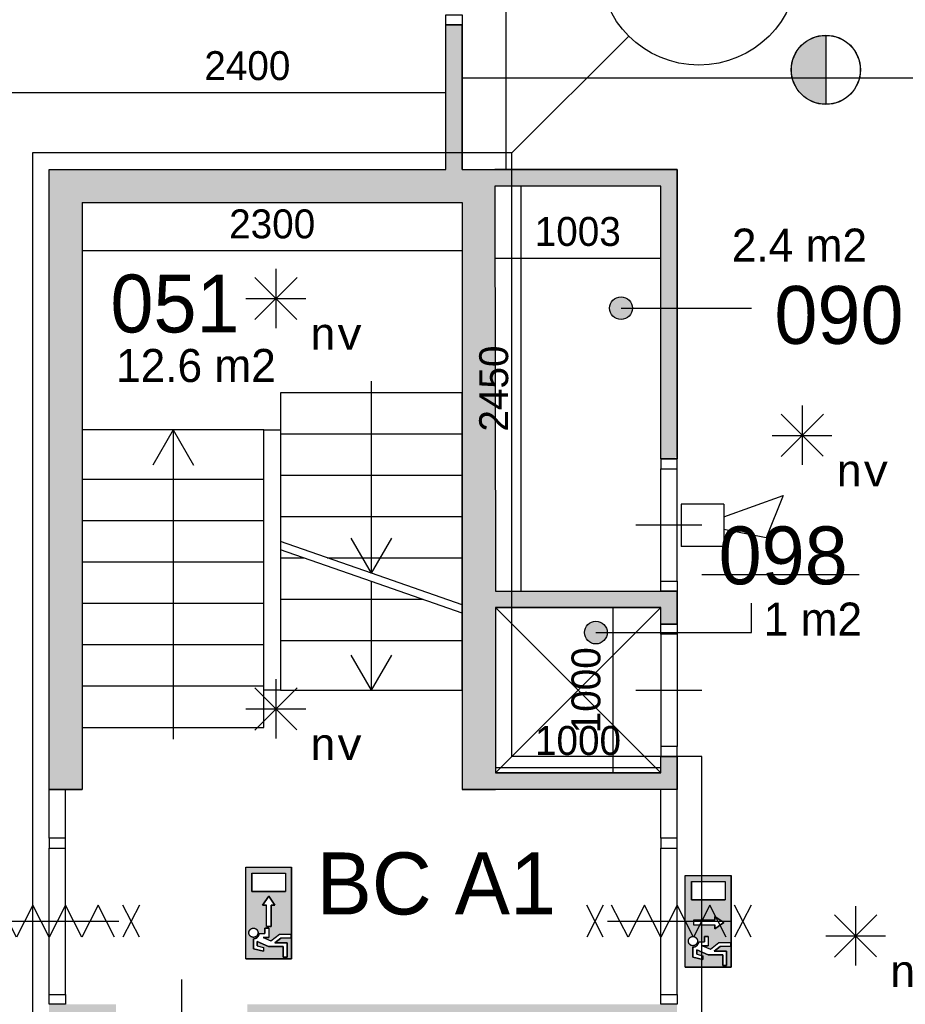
# Model space of a CAD drawing. Extents: x -1826 to 147704, y -44576 to 60962.
# Tile 5 of 75: x 86813 to 92171, y -21215 to -15260. Entities that reach past the tile are written whole.
import ezdxf
from ezdxf.enums import TextEntityAlignment as Align

# ---------------------------------------------------------------- set-up
doc = ezdxf.new("R2010")
doc.units = 0
doc.header["$MEASUREMENT"] = 0
doc.header["$PDMODE"] = 35
doc.header["$PDSIZE"] = -0.5
doc.layers.get('0').update_dxf_attribs({"linetype": 'CONTINUOUS'})
doc.layers.get('DEFPOINTS').update_dxf_attribs({"linetype": 'CONTINUOUS'})
for name, color, linetype in [('AA$1A---_ARCEER', 252, 'CONTINUOUS'), ('AL22----_BINNENWAND', 252, 'CONTINUOUS'), ('AL24----_TRAPPEN', 252, 'CONTINUOUS'), ('AL32----_BINNENKOZIJN', 252, 'CONTINUOUS'), ('AM$1A---_MAATVOERING', 252, 'CONTINUOUS'), ('Brandweer', 252, 'CONTINUOUS'), ('brandweer NIEUW', 252, 'CONTINUOUS'), ('COMPARTIMENTERING', 252, 'CONTINUOUS'), ('LAYER01', 252, 'CONTINUOUS'), ('M2', 252, 'CONTINUOUS'), ('OMPARTIMENTERING', 252, 'CONTINUOUS')]:
    doc.layers.add(name, color=color, linetype=linetype)
doc.styles.add('B-01', font='b-gbp')
doc.styles.add('MONOTXT', font='MONOTXT')
doc.dimstyles.new('BBA_STAND', dxfattribs={"dimtxt": 175, "dimasz": 1, "dimexe": 1, "dimexo": 0.001, "dimgap": 75, "dimtad": 1, "dimdec": 0, "dimzin": 0, "dimdsep": 46, "dimtxsty": 'B-01', "dimblk": 'NONE', "dimblk1": 'PIJL1', "dimblk2": 'NONE', "dimcen": 1, "dimse1": 1, "dimse2": 1, "dimclrd": 256, "dimclre": 256, "dimclrt": 256, "dimadec": 4, "dimazin": 0, "dimtfac": 1, "dimtdec": 0, "dimtmove": 0, "dimatfit": 2, "dimldrblk": 'PIJL1', "dimfxl": 1, "dimtfillclr": 256, "dimtolj": 1, "dimtzin": 0, "dimarcsym": 0})

# ---------------------------------------------------------------- blocks, each defined once
blk = doc.blocks.new('*D178')
at = {"layer": 'AM$1A---_MAATVOERING', "lineweight": -2, "transparency": 16777216}
blk.add_line((89390.4, -15701.5), (86990.7, -15701.5), dxfattribs=at)
at = {"layer": 'DEFPOINTS', "color": 0, "transparency": 16777216}
for p in [(86990.7, -15701.5), (86990.7, -16166), (89390.4, -16166)]:
    blk.add_point(p, dxfattribs=at)
at = {"layer": 'AM$1A---_MAATVOERING', "transparency": 16777216, "insert": (88190.5, -15539), "char_height": 175, "attachment_point": 5, "style": 'B-01'}
blk.add_mtext('\\A1;2400', dxfattribs=at)
blk = doc.blocks.new('_None')
blk = doc.blocks.new('PIJL1')
at = {"color": 1, "linetype": 'ByBlock'}
blk.add_line((0, 82.6), (0, -82.6), dxfattribs=at)
blk.add_solid([(-100, 16.7), (-100, -16.7), (0, 0)], dxfattribs=at)
blk = doc.blocks.new('*D179')
at = {"layer": 'AM$1A---_MAATVOERING', "lineweight": -2, "transparency": 16777216}
blk.add_line((86990.7, -15701.5), (81690.7, -15701.5), dxfattribs=at)
at = {"layer": 'DEFPOINTS', "color": 0, "transparency": 16777216}
for p in [(81690.7, -15605.5), (81690.7, -15701.5), (86990.7, -16166)]:
    blk.add_point(p, dxfattribs=at)
at = {"layer": 'AM$1A---_MAATVOERING', "transparency": 16777216, "insert": (84340.7, -15539), "char_height": 175, "attachment_point": 5, "style": 'B-01'}
blk.add_mtext('\\A1;5300', dxfattribs=at)
blk = doc.blocks.new('*D202')
at = {"layer": 'AM$1A---_MAATVOERING', "lineweight": -2, "transparency": 16777216}
blk.add_line((89491.4, -15610.5), (108661, -15610.5), dxfattribs=at)
at = {"layer": 'DEFPOINTS', "color": 0, "transparency": 16777216}
for p in [(89491.4, -15423.5), (108661, -15417.1), (108661, -15610.5)]:
    blk.add_point(p, dxfattribs=at)
at = {"layer": 'AM$1A---_MAATVOERING', "transparency": 16777216, "insert": (99076.2, -15448), "char_height": 175, "attachment_point": 5, "style": 'B-01'}
blk.add_mtext('\\A1;19170', dxfattribs=at)
blk = doc.blocks.new('*D205')
at = {"layer": 'AM$1A---_MAATVOERING', "lineweight": -2, "transparency": 16777216}
blk.add_line((89756.3, -16166), (89756.3, -13616), dxfattribs=at)
at = {"layer": 'DEFPOINTS', "color": 0, "transparency": 16777216}
for p in [(89490.4, -13616), (89756.3, -13616), (89490.4, -16166)]:
    blk.add_point(p, dxfattribs=at)
at = {"layer": 'AM$1A---_MAATVOERING', "transparency": 16777216, "insert": (89593.8, -14891), "char_height": 175, "attachment_point": 5, "rotation": 90, "style": 'B-01'}
blk.add_mtext('\\A1;2550', dxfattribs=at)
blk = doc.blocks.new('*D211')
at = {"layer": 'AM$1A---_MAATVOERING', "lineweight": -2, "transparency": 16777216}
blk.add_line((89844.3, -16266), (89844.3, -18716), dxfattribs=at)
at = {"layer": 'DEFPOINTS', "color": 0, "transparency": 16777216}
for p in [(89687.7, -16266), (89688.2, -18716), (89844.3, -18716)]:
    blk.add_point(p, dxfattribs=at)
at = {"layer": 'AM$1A---_MAATVOERING', "transparency": 16777216, "insert": (89681.8, -17491), "char_height": 175, "attachment_point": 5, "rotation": 90, "style": 'B-01'}
blk.add_mtext('\\A1;2450', dxfattribs=at)
blk = doc.blocks.new('*D212')
at = {"layer": 'AM$1A---_MAATVOERING', "lineweight": -2, "transparency": 16777216}
blk.add_line((90690.7, -16704.5), (89687.7, -16704.5), dxfattribs=at)
at = {"layer": 'DEFPOINTS', "color": 0, "transparency": 16777216}
for p in [(89687.7, -16267.2), (90690.7, -16266), (89687.7, -16704.5)]:
    blk.add_point(p, dxfattribs=at)
at = {"layer": 'AM$1A---_MAATVOERING', "transparency": 16777216, "insert": (90189.2, -16542), "char_height": 175, "attachment_point": 5, "style": 'B-01'}
blk.add_mtext('\\A1;1003', dxfattribs=at)
blk = doc.blocks.new('*D213')
at = {"layer": 'AM$1A---_MAATVOERING', "lineweight": -2, "transparency": 16777216}
blk.add_line((89490.7, -16658.5), (87190.7, -16658.5), dxfattribs=at)
at = {"layer": 'DEFPOINTS', "color": 0, "transparency": 16777216}
for p in [(87190.7, -16320), (89490.7, -16320), (87190.7, -16658.5)]:
    blk.add_point(p, dxfattribs=at)
at = {"layer": 'AM$1A---_MAATVOERING', "transparency": 16777216, "insert": (88340.7, -16496), "char_height": 175, "attachment_point": 5, "style": 'B-01'}
blk.add_mtext('\\A1;2300', dxfattribs=at)
blk = doc.blocks.new('*D214')
at = {"layer": 'AM$1A---_MAATVOERING', "lineweight": -2, "transparency": 16777216}
blk.add_line((89690.7, -19783.5), (90690.7, -19783.5), dxfattribs=at)
at = {"layer": 'DEFPOINTS', "color": 0, "transparency": 16777216}
for p in [(89690.7, -19816), (90690.7, -19783.5), (90690.7, -19816)]:
    blk.add_point(p, dxfattribs=at)
at = {"layer": 'AM$1A---_MAATVOERING', "transparency": 16777216, "insert": (90190.7, -19621), "char_height": 175, "attachment_point": 5, "style": 'B-01'}
blk.add_mtext('\\A1;1000', dxfattribs=at)
blk = doc.blocks.new('*D215')
at = {"layer": 'AM$1A---_MAATVOERING', "lineweight": -2, "transparency": 16777216}
blk.add_line((90402.3, -18816), (90402.3, -19816), dxfattribs=at)
at = {"layer": 'DEFPOINTS', "color": 0, "transparency": 16777216}
for p in [(89690.7, -18816), (89690.7, -19816), (90402.3, -19816)]:
    blk.add_point(p, dxfattribs=at)
at = {"layer": 'AM$1A---_MAATVOERING', "transparency": 16777216, "insert": (90239.8, -19316), "char_height": 175, "attachment_point": 5, "rotation": 90, "style": 'B-01'}
blk.add_mtext('\\A1;1000', dxfattribs=at)

msp = doc.modelspace()

# ---------------------------------------------------------------- hatches: boundary and pattern name
at = {"layer": 'AA$1A---_ARCEER'}
h = msp.add_hatch(color=256, dxfattribs=at)
h.paths.add_polyline_path([(90790.1, -27162.7), (90790.1, -25362.7), (90590.1, -25362.7), (90590.1, -25462.7), (90590.1, -26962.7), (89439.1, -26962.7), (89439.1, -25462.7), (89690.1, -25462.7), (89690.1, -25362.7), (89439.1, -25362.7), (89339.1, -25362.7), (89339.1, -26962.7), (88314.6, -26962.7), (88314.6, -25762.7), (88439.1, -25762.7), (88439.1, -25662.7), (88090.1, -25662.7), (88090.1, -25762.7), (88214.6, -25762.7), (88214.6, -26962.7), (87190.1, -26962.7), (87190.1, -24462.7), (89439.1, -24462.7), (89439.1, -24362.7), (89439.1, -24072.7), (89339.1, -24072.7), (89339.1, -24362.7), (87190.1, -24362.7), (87190.1, -21314.7), (87395.1, -21314.7), (87395.1, -21214.7), (87190.1, -21214.7), (86990.1, -21214.7), (86990.1, -27162.7)])
h.paths.add_polyline_path([(90790.1, -23162.7), (90790.1, -21214.7), (88190.1, -21214.7), (88190.1, -21664.7), (87190.1, -21664.7), (87190.1, -21764.7), (88190.1, -21764.7), (88190.1, -23062.7), (88092.1, -23062.7), (88092.1, -23162.7), (88240.1, -23162.7), (89690.1, -23162.7), (89690.1, -23062.7), (88290.1, -23062.7), (88290.1, -21714.7), (88290.1, -21414.7), (90590.1, -21414.7), (90590.1, -23162.7)])
h.paths.add_polyline_path([(90773.6, -17914.7), (90790.1, -17898.2), (90790.1, -16164.7), (89490.8, -16164.7), (89490.8, -15289.2), (89390.8, -15289.2), (89390.8, -16164.7), (86990.1, -16164.7), (86990.1, -19914.7), (87190.1, -19914.7), (87190.1, -16364.7), (89490.1, -16364.7), (89490.1, -19914.7), (89690.1, -19914.7), (90790.1, -19914.7), (90790.1, -19714.7), (90690.1, -19714.7), (90690.1, -19814.7), (89690.1, -19814.7), (89690.1, -18817.2), (89687.6, -18814.7), (90690.1, -18814.7), (90690.1, -18914.7), (90790.1, -18914.7), (90790.1, -18714.7), (90690.1, -18714.7), (89690.1, -18714.7), (89687.1, -16264.7), (90690.1, -16264.7), (90690.1, -17914.7)])
at = {"layer": 'Brandweer'}
msp.add_hatch(color=256, dxfattribs=at).paths.add_polyline_path([(91690, -15771.2), (91690, -15354.8, 1)])
h = msp.add_hatch(color=256, dxfattribs=at)
h.paths.add_polyline_path([(88458.5, -20385), (88181, -20385), (88181, -20939.9), (88458.5, -20939.9)])
h.paths.add_polyline_path([(88356.8, -20616.2), (88333.6, -20616.2), (88333.6, -20745.7), (88305.9, -20745.7), (88305.9, -20616.2), (88282.8, -20616.2), (88319.8, -20560.7)], flags=16)
h.paths.add_polyline_path([(88218, -20533), (88218, -20422), (88421.5, -20422), (88421.5, -20533)], flags=16)
h.paths.add_polyline_path([(88319.8, -20754.9), (88319.8, -20810.4), (88286.2, -20810.4), (88333.2, -20831.8), (88384.5, -20791.9), (88453.9, -20791.9), (88453.9, -20815), (88392.4, -20815), (88356.8, -20842.8), (88430.7, -20842.8), (88430.7, -20930.6), (88407.6, -20930.6), (88407.6, -20865.9), (88318.8, -20865.9), (88250.4, -20834.8), (88250.4, -20861.7), (88287.4, -20871), (88287.4, -20894.8), (88227.3, -20879.8), (88227.3, -20818.8), (88233.8, -20818.2), (88234.1, -20818.1), (88243.7, -20814.8), (88244.1, -20814.6), (88249.3, -20811.3), (88249.7, -20810.9), (88253.2, -20807.8), (88253.5, -20807.5), (88257.9, -20801.8), (88258.2, -20801.2), (88261, -20795.6), (88261.5, -20794), (88262.4, -20790.8), (88262.8, -20789.3), (88262.9, -20788.9), (88262.9, -20788.5), (88263, -20788.1), (88263, -20787.7), (88263.1, -20787.3), (88296.6, -20787.3), (88296.6, -20754.9)], flags=16)
h.paths.add_polyline_path([(88253, -20793.3), (88251.1, -20797), (88250.9, -20797.3), (88248.8, -20800.3), (88248.7, -20800.4), (88246, -20803.3), (88242.7, -20805.8), (88241, -20806.8), (88240.3, -20807.2), (88236.6, -20808.9), (88232.6, -20810), (88232.7, -20810), (88230.7, -20810.2), (88229.8, -20810.4), (88225.9, -20810.5), (88221.8, -20809.9), (88217.8, -20808.8), (88217.9, -20808.9), (88214.1, -20807.2), (88213.8, -20806.9), (88210.7, -20805), (88209.6, -20804), (88209.5, -20804), (88209.6, -20804), (88209.5, -20803.9), (88207.5, -20802.2), (88207.2, -20801.9), (88205, -20799.3), (88204.1, -20797.9), (88204, -20797.8), (88204.1, -20798), (88204.1, -20797.8), (88202.8, -20795.8), (88202, -20794.1), (88201.7, -20793.5), (88201.9, -20793.9), (88200.7, -20790.7), (88200.1, -20788.4), (88200, -20787.9), (88199.5, -20784), (88199.6, -20779.9), (88200.3, -20775.9), (88201.6, -20772), (88202.2, -20770.7), (88202.3, -20770.6), (88202.2, -20770.7), (88202.3, -20770.6), (88203.4, -20768.4), (88205.8, -20765), (88206.9, -20763.9), (88207.3, -20763.3), (88207.2, -20763.5), (88207.7, -20763.1), (88208.6, -20762.1), (88210.2, -20760.8), (88210.8, -20760.3), (88214.2, -20758.1), (88217.9, -20756.5), (88221.8, -20755.4), (88223.8, -20755.2), (88224.3, -20755), (88223.9, -20755.1), (88227.3, -20754.9), (88227.3, -20754.9), (88231.4, -20755.2), (88235.3, -20756.1), (88237.2, -20756.8), (88237.8, -20756.9), (88237.3, -20756.8), (88240.4, -20758.1), (88243.9, -20760.3), (88245.1, -20761.4), (88245.2, -20761.5), (88245.1, -20761.4), (88245.2, -20761.5), (88246.9, -20763), (88249.6, -20766.1), (88251.8, -20769.6), (88253.5, -20773.3), (88254.6, -20777.2), (88255.1, -20781.3), (88255, -20785.4), (88254.3, -20789.5), (88254.2, -20789.6)], flags=16)
h = msp.add_hatch(color=256, dxfattribs=at)
h.paths.add_polyline_path([(90839.5, -20990.4), (91117, -20990.4), (91117, -20435.5), (90839.5, -20435.5)])
h.paths.add_polyline_path([(90876.5, -20583.5), (90876.5, -20472.5), (91080, -20472.5), (91080, -20583.5)], flags=16)
h.paths.add_polyline_path([(91018.1, -20707.5), (91018.1, -20684.3), (91073.6, -20721.3), (91018.1, -20758.3), (91018.1, -20735.2), (90888.7, -20735.2), (90888.7, -20707.5)], flags=16)
h.paths.add_polyline_path([(90978.3, -20805.4), (90978.3, -20860.9), (90944.7, -20860.9), (90991.7, -20882.3), (91043, -20842.4), (91112.4, -20842.4), (91112.4, -20865.6), (91050.9, -20865.6), (91015.3, -20893.3), (91089.2, -20893.3), (91089.2, -20981.2), (91066.1, -20981.2), (91066.1, -20916.4), (90977.3, -20916.4), (90908.9, -20885.3), (90908.9, -20912.2), (90945.9, -20921.5), (90945.9, -20945.3), (90885.8, -20930.3), (90885.8, -20869.3), (90892.3, -20868.7), (90892.6, -20868.6), (90902.2, -20865.3), (90902.6, -20865.1), (90907.7, -20861.8), (90908.2, -20861.4), (90911.7, -20858.3), (90912, -20858), (90916.4, -20852.3), (90916.7, -20851.7), (90919.5, -20846.1), (90920, -20844.6), (90920.9, -20841.3), (90921.3, -20839.8), (90921.3, -20839.4), (90921.4, -20839), (90921.5, -20838.6), (90921.5, -20838.2), (90921.6, -20837.8), (90955.1, -20837.8), (90955.1, -20805.4)], flags=16)
h.paths.add_polyline_path([(90910.3, -20820.1), (90912, -20823.8), (90913.1, -20827.8), (90913.6, -20831.8), (90913.4, -20835.9), (90912.7, -20840), (90912.7, -20840.1), (90911.4, -20844), (90911, -20844.8), (90909.6, -20847.5), (90909.4, -20847.8), (90907.3, -20850.8), (90907.1, -20851), (90904.2, -20854.1), (90903.3, -20854.7), (90901.2, -20856.3), (90899.4, -20857.3), (90898.6, -20857.9), (90898.9, -20857.7), (90895.1, -20859.4), (90891.1, -20860.5), (90891.2, -20860.5), (90889.2, -20860.7), (90887.6, -20861), (90884.5, -20860.9), (90883, -20860.9), (90881.7, -20860.6), (90879, -20860.2), (90877.1, -20859.5), (90876.3, -20859.3), (90876.4, -20859.4), (90872.6, -20857.7), (90872.3, -20857.5), (90868.9, -20855.3), (90868, -20854.5), (90866, -20852.8), (90865.7, -20852.4), (90863.1, -20849.4), (90862.6, -20848.4), (90861.2, -20846.3), (90860.5, -20844.6), (90860.2, -20844), (90860.4, -20844.4), (90859.2, -20841.3), (90858.6, -20838.9), (90858.5, -20838.4), (90858, -20834.6), (90858.1, -20830.5), (90858.8, -20826.2), (90859.1, -20825.4), (90860.2, -20822.3), (90860.8, -20821.1), (90861.9, -20818.9), (90864.6, -20815.1), (90865.5, -20814.3), (90867.1, -20812.6), (90868.7, -20811.3), (90869.6, -20810.5), (90869.2, -20810.8), (90872.7, -20808.6), (90876.4, -20807), (90880.3, -20805.9), (90882.3, -20805.7), (90882.8, -20805.6), (90882.4, -20805.6), (90885.8, -20805.4), (90885.8, -20805.4), (90889.9, -20805.7), (90893.8, -20806.6), (90895.7, -20807.3), (90896.3, -20807.4), (90895.8, -20807.3), (90898.9, -20808.7), (90902.3, -20810.9), (90903.6, -20811.9), (90903.7, -20812), (90903.6, -20811.9), (90903.7, -20812), (90905.4, -20813.5), (90908.3, -20816.8), (90908.1, -20816.7)], flags=16)
at = {"layer": 'LAYER01'}
for points in [[(90450.8, -16936.1, 1), (90450.8, -17073.6, 1)], [(90298.8, -18898.1, 1), (90298.8, -19035.6, 1)]]:
    msp.add_hatch(color=256, dxfattribs=at).paths.add_polyline_path(points)

# ---------------------------------------------------------------- linework, layer by layer
at = {"layer": 'AL22----_BINNENWAND'}
msp.add_line((90690.7, -18916), (90690.7, -18816), dxfattribs=at)
for points in [[(89390.4, -16166), (89390.4, -15290.4)], [(89390.4, -16166), (89390.4, -15290.4)], [(89490.4, -15290.4), (89390.4, -15290.4)], [(89390.4, -15290.4), (89490.4, -15290.4)], [(89490.4, -16166), (89490.4, -15290.4)], [(89490.4, -15290.4), (89490.4, -16166)], [(86990.7, -19916), (86990.7, -16166)], [(86990.7, -16166), (89390.4, -16166)], [(89490.4, -16166), (90790.7, -16166)], [(90790.7, -17916), (90790.7, -16166), (89686.7, -16166)], [(90790.7, -16166), (90790.7, -17916)], [(90690.7, -17916), (90690.7, -16266), (89687.7, -16266)], [(89687.7, -16266), (89690.7, -18716)], [(90690.7, -16266), (89687.7, -16266)], [(90690.7, -17916), (90690.7, -16266)], [(87190.7, -16366), (87190.7, -19916)], [(87190.7, -16366), (89490.7, -16366), (89490.7, -19916)], [(90690.7, -17916), (90790.7, -17916)], [(90790.7, -17916), (90690.7, -17916)], [(89690.7, -18716), (90690.7, -18716)], [(89690.7, -18716), (90690.7, -18716)], [(90790.7, -18716), (90690.7, -18716)], [(90690.7, -18716), (90790.7, -18716)], [(90790.7, -18916), (90790.7, -18716)], [(90790.7, -18716), (90790.7, -18916)], [(89690.7, -18816), (89690.7, -19816)], [(89690.7, -18816), (90690.7, -18816)], [(90690.7, -18816), (89690.7, -18816)], [(89690.7, -18816), (90690.7, -19816)], [(90690.7, -18816), (89690.7, -19816)], [(90690.7, -18916), (90790.7, -18916)], [(90790.7, -18916), (90690.7, -18916)], [(90690.7, -19816), (90690.7, -19716)], [(90690.7, -19716), (90790.7, -19716)], [(90690.7, -19816), (90690.7, -19716)], [(90690.7, -19716), (90790.7, -19716)], [(90790.7, -19916), (90790.7, -19716)], [(90790.7, -19716), (90790.7, -19916)], [(90690.7, -19816), (89690.7, -19816)], [(89690.7, -19816), (90690.7, -19816)], [(86990.7, -19916), (87190.7, -19916)], [(87190.7, -19916), (86990.7, -19916)], [(89490.7, -19916), (89690.7, -19916)], [(89690.7, -19916), (89490.7, -19916)], [(90790.7, -19916), (89690.7, -19916)], [(90790.7, -19916), (89690.7, -19916)]]:
    msp.add_lwpolyline(points, dxfattribs=at)
at = {"layer": 'AL24----_TRAPPEN'}
for points in [[(88940.7, -18608.5), (88940.7, -17446)], [(87740.7, -17741), (87617.7, -17953.5)], [(87740.7, -17741), (87863.7, -17953.5)], [(87740.7, -17741), (87740.7, -19611)], [(88290.7, -17741), (88390.7, -17741)], [(89490.7, -17766), (88390.7, -17766)], [(88290.7, -18041), (87190.7, -18041)], [(89490.7, -18016), (88390.7, -18016)], [(89490.7, -18266), (88390.7, -18266)], [(88290.7, -18291), (87190.7, -18291)], [(88940.7, -18608.5), (88817.7, -18396)], [(88940.7, -18608.5), (89063.7, -18396)], [(88940.7, -18608.5), (88390.7, -18417)], [(88940.7, -18658.5), (88390.7, -18467)], [(88531.2, -18516), (88390.7, -18516)], [(89490.7, -18516), (88674.2, -18516)], [(88290.7, -18541), (87190.7, -18541)], [(89490.7, -18800), (88940.7, -18608.5)], [(89490.7, -18850), (88940.7, -18658.5)], [(88940.7, -19316), (88940.7, -18658.5)], [(88290.7, -18791), (87190.7, -18791)], [(89249.2, -18766), (88390.7, -18766)], [(88290.7, -19041), (87190.7, -19041)], [(89490.7, -19016), (88390.7, -19016)], [(88940.7, -19316), (88817.7, -19103.5)], [(88940.7, -19316), (89063.7, -19103.5)], [(88290.7, -19291), (87190.7, -19291)], [(88390.7, -19316), (88290.7, -19316)]]:
    msp.add_lwpolyline(points, dxfattribs=at)
for points in [[(89490.7, -17516), (88390.7, -17516), (88390.7, -19316), (89490.7, -19316)], [(87190.7, -19541), (88290.7, -19541), (88290.7, -17741), (87190.7, -17741)]]:
    msp.add_lwpolyline(points, close=True, dxfattribs=at)
at = {"layer": 'AL32----_BINNENKOZIJN'}
for points in [[(89390.4, -15290.4), (89390.4, -15230.4), (89490.4, -15230.4), (89490.4, -15290.4)], [(90690.7, -17916), (90690.7, -17975.7), (90790.4, -17975.7), (90790.4, -17916)], [(90690.7, -18716), (90690.7, -18656), (90790.7, -18656), (90790.7, -18716)], [(90790.7, -18916), (90790.7, -18976), (90690.7, -18976), (90690.7, -18916)], [(90790.7, -19716), (90790.7, -19656.2), (90690.9, -19656.2), (90690.9, -19716)], [(86990.7, -20211.2), (86990.7, -20271), (87090.4, -20271), (87090.4, -20211.2)], [(90690.7, -20211.2), (90690.7, -20271), (90790.4, -20271), (90790.4, -20211.2)], [(86990.7, -21215), (86990.7, -21155.2), (87090.4, -21155.2), (87090.4, -21215)], [(90690.7, -21215), (90690.7, -21155.2), (90790.4, -21155.2), (90790.4, -21215)]]:
    msp.add_lwpolyline(points, close=True, dxfattribs=at)
for points in [[(90690.7, -18656), (90690.7, -17975.7)], [(90790.7, -18656), (90790.4, -17975.7)], [(90540.7, -18316), (90740.7, -18316), (90940.7, -18316)], [(90690.7, -18976), (90690.9, -19656.2)], [(90790.7, -18976), (90790.7, -19656.2)], [(90540.7, -19316), (90740.7, -19316), (90940.7, -19316)], [(86990.7, -20211.2), (86990.7, -19916)], [(87090.4, -20211.2), (87090.4, -19916)], [(90690.7, -20211.2), (90690.7, -19916)], [(90790.4, -20211.2), (90790.4, -19916)], [(86990.7, -21155.2), (86990.7, -20271)], [(87090.4, -21155.2), (87090.4, -20271)], [(90690.7, -21155.2), (90690.7, -20271)], [(90790.4, -21155.2), (90790.4, -20271)], [(87793.2, -21466), (87793.2, -21266), (87793.2, -21066)]]:
    msp.add_lwpolyline(points, dxfattribs=at)
at = {"layer": 'Brandweer'}
for p, q in [((91690, -15353.5), (91690, -15772.5)), ((88362.7, -16765.8, 2600), (88362.7, -17125.6, 2600)), ((88235.5, -16818.5, 2600), (88490, -17072.9, 2600)), ((88235.5, -17074.2, 2600), (88491.3, -16818.5, 2600)), ((88181.9, -16946.6, 2600), (88543.6, -16946.6, 2600)), ((91071.8, -18266.7), (91430.8, -18138.4)), ((91430.8, -18138.4), (91328.3, -18394.9)), ((91071.8, -18189.7), (90815.3, -18189.7)), ((90815.3, -18189.7), (90815.3, -18446.2)), ((91071.8, -18189.7), (91071.8, -18446.2)), ((91328.3, -18394.9), (91071.8, -18343.6)), ((91071.8, -18446.2), (90815.3, -18446.2)), ((88362.7, -19248.1, 2600), (88362.7, -19607.9, 2600)), ((88235.5, -19300.8, 2600), (88490, -19555.2, 2600)), ((88235.5, -19556.5, 2600), (88491.3, -19300.8, 2600)), ((88181.9, -19428.9, 2600), (88543.6, -19428.9, 2600)), ((88181, -20939.9, 2600), (88181, -20385, 2600)), ((88181, -20385, 2600), (88458.5, -20385, 2600)), ((88218, -20422, 2600), (88218, -20533, 2600)), ((88218, -20422, 2600), (88421.5, -20422, 2600)), ((88421.5, -20422, 2600), (88421.5, -20533, 2600)), ((88458.5, -20939.9, 2600), (88458.5, -20385, 2600)), ((90839.5, -20435.5), (91117, -20435.5)), ((90839.5, -20990.4), (90839.5, -20435.5)), ((90876.5, -20472.5), (91080, -20472.5)), ((90876.5, -20472.5), (90876.5, -20583.5)), ((91080, -20472.5), (91080, -20583.5)), ((91117, -20990.4), (91117, -20435.5)), ((88218, -20533, 2600), (88421.5, -20533, 2600)), ((88319.8, -20560.7, 2600), (88282.8, -20616.2, 2600)), ((88356.8, -20616.2, 2600), (88319.8, -20560.7, 2600)), ((90876.5, -20583.5), (91080, -20583.5)), ((88282.8, -20616.2, 2600), (88305.9, -20616.2, 2600)), ((88305.9, -20745.7, 2600), (88305.9, -20616.2, 2600)), ((88333.6, -20616.2, 2600), (88356.8, -20616.2, 2600)), ((88333.6, -20745.7, 2600), (88333.6, -20616.2, 2600)), ((91870.1, -20621.2), (91870.1, -20981)), ((90888.7, -20707.5), (91018.1, -20707.5)), ((91018.1, -20684.3), (91073.6, -20721.3)), ((91018.1, -20707.5), (91018.1, -20684.3)), ((91073.6, -20721.3), (91018.1, -20758.3)), ((91742.9, -20929.6), (91998.6, -20673.9)), ((91742.9, -20673.9), (91997.3, -20928.3)), ((88296.6, -20754.9, 2600), (88296.6, -20787.3, 2600)), ((88319.8, -20754.9, 2600), (88296.6, -20754.9, 2600)), ((88305.9, -20745.7, 2600), (88333.6, -20745.7, 2600)), ((88319.8, -20754.9, 2600), (88319.8, -20810.4, 2600)), ((90888.7, -20735.2), (91018.1, -20735.2)), ((91018.1, -20758.3), (91018.1, -20735.2)), ((88227.3, -20818.8, 2600), (88227.3, -20879.8, 2600)), ((88250.4, -20834.8, 2600), (88318.8, -20865.9, 2600)), ((88250.4, -20861.7, 2600), (88250.4, -20834.8, 2600)), ((88263.1, -20787.3, 2600), (88296.6, -20787.3, 2600)), ((88286.2, -20810.4, 2600), (88319.8, -20810.4, 2600)), ((88286.2, -20810.4, 2600), (88333.2, -20831.8, 2600)), ((88333.1, -20831.9, 2600), (88384.5, -20791.9, 2600)), ((88356.8, -20842.8, 2600), (88392.4, -20815, 2600)), ((88430.7, -20842.8, 2600), (88356.8, -20842.8, 2600)), ((88384.5, -20791.9, 2600), (88453.9, -20791.9, 2600)), ((88453.9, -20815, 2600), (88392.4, -20815, 2600)), ((88430.7, -20930.6, 2600), (88430.7, -20842.8, 2600)), ((88453.9, -20791.9, 2600), (88453.9, -20815, 2600)), ((90921.6, -20837.8), (90955.1, -20837.8)), ((90978.3, -20805.4), (90955.1, -20805.4)), ((90955.1, -20805.4), (90955.1, -20837.8)), ((90978.3, -20805.4), (90978.3, -20860.9)), ((90991.6, -20882.5), (91043, -20842.4)), ((91043, -20842.4), (91112.4, -20842.4)), ((91112.4, -20842.4), (91112.4, -20865.6)), ((91689.3, -20802), (92050.9, -20802)), ((88227.3, -20879.8, 2600), (88287.4, -20894.8, 2600)), ((88250.4, -20861.7, 2600), (88287.4, -20871, 2600)), ((88287.4, -20871, 2600), (88287.4, -20894.8, 2600)), ((88318.8, -20865.9, 2600), (88407.6, -20865.9, 2600)), ((88407.6, -20865.9, 2600), (88407.6, -20930.6, 2600)), ((90885.8, -20869.3), (90885.8, -20930.3)), ((90908.9, -20885.3), (90977.3, -20916.4)), ((90908.9, -20912.2), (90908.9, -20885.3)), ((90944.7, -20860.9), (90978.3, -20860.9)), ((90944.7, -20860.9), (90991.7, -20882.3)), ((91015.3, -20893.3), (91050.9, -20865.6)), ((91089.2, -20893.3), (91015.3, -20893.3)), ((91112.4, -20865.6), (91050.9, -20865.6)), ((91089.2, -20981.2), (91089.2, -20893.3)), ((88181, -20939.9, 2600), (88458.5, -20939.9, 2600)), ((88407.6, -20930.6, 2600), (88430.7, -20930.6, 2600)), ((90885.8, -20930.3), (90945.9, -20945.3)), ((90908.9, -20912.2), (90945.9, -20921.5)), ((90945.9, -20921.5), (90945.9, -20945.3)), ((90977.3, -20916.4), (91066.1, -20916.4)), ((91066.1, -20916.4), (91066.1, -20981.2)), ((90839.5, -20990.4), (91117, -20990.4)), ((91066.1, -20981.2), (91089.2, -20981.2))]:
    msp.add_line(p, q, dxfattribs=at)
at = {"layer": 'Brandweer', "elevation": 2600}
for points in [[(88458.5, -20939.9), (88181, -20939.9), (88181, -20385), (88458.5, -20385), (88458.5, -20939.9)], [(88421.5, -20533), (88218, -20533), (88218, -20422), (88421.5, -20422), (88421.5, -20533)], [(88333.6, -20745.7), (88305.9, -20745.7), (88305.9, -20616.2), (88282.8, -20616.2), (88319.8, -20560.7), (88356.8, -20616.2), (88333.6, -20616.2), (88333.6, -20745.7)], [(88207.7, -20763.1), (88208.7, -20762.1), (88209.7, -20761.2), (88210.8, -20760.4), (88211.9, -20759.6), (88213, -20758.9), (88214.2, -20758.2), (88215.4, -20757.6), (88216.7, -20757), (88217.9, -20756.6), (88219.2, -20756.1), (88220.5, -20755.8), (88221.9, -20755.5), (88223.2, -20755.2), (88224.6, -20755.1), (88225.9, -20755), (88227.3, -20754.9), (88228.6, -20755), (88230, -20755.1), (88231.4, -20755.2), (88232.7, -20755.5), (88234, -20755.8), (88235.3, -20756.1), (88236.6, -20756.6), (88237.9, -20757), (88239.1, -20757.6), (88240.4, -20758.2), (88241.5, -20758.9), (88242.7, -20759.6), (88243.8, -20760.4), (88244.9, -20761.2), (88245.9, -20762.1), (88246.9, -20763.1), (88247.8, -20764), (88248.7, -20765.1), (88249.6, -20766.1), (88250.3, -20767.3), (88251.1, -20768.4), (88251.8, -20769.6), (88252.4, -20770.8), (88252.9, -20772.1), (88253.4, -20773.3), (88253.8, -20774.6), (88254.2, -20775.9), (88254.5, -20777.3), (88254.7, -20778.6), (88254.9, -20780), (88255, -20781.3), (88255, -20782.7), (88255, -20784), (88254.9, -20785.4), (88254.7, -20786.7), (88254.5, -20788.1), (88254.2, -20789.4), (88253.8, -20790.7), (88253.4, -20792), (88252.9, -20793.3), (88252.4, -20794.5), (88251.8, -20795.8), (88251.1, -20796.9), (88250.3, -20798.1), (88249.6, -20799.2), (88248.7, -20800.3), (88247.8, -20801.3), (88246.9, -20802.3), (88245.9, -20803.2), (88244.9, -20804.1), (88243.8, -20805), (88242.7, -20805.7), (88241.5, -20806.5), (88240.4, -20807.1), (88239.1, -20807.8), (88237.9, -20808.3), (88236.6, -20808.8), (88235.3, -20809.2), (88234, -20809.6), (88232.7, -20809.9), (88231.4, -20810.1), (88230, -20810.3), (88228.6, -20810.4), (88227.3, -20810.4), (88225.9, -20810.4), (88224.6, -20810.3), (88223.2, -20810.1), (88221.9, -20809.9), (88220.5, -20809.6), (88219.2, -20809.2), (88217.9, -20808.8), (88216.7, -20808.3), (88215.4, -20807.8), (88214.2, -20807.1), (88213, -20806.5), (88211.9, -20805.7), (88210.8, -20805), (88209.7, -20804.1), (88208.7, -20803.2), (88207.7, -20802.3), (88206.7, -20801.3), (88205.8, -20800.3), (88205, -20799.2), (88204.2, -20798.1), (88203.5, -20796.9), (88202.8, -20795.8), (88202.2, -20794.5), (88201.6, -20793.3), (88201.2, -20792), (88200.7, -20790.7), (88200.4, -20789.4), (88200.1, -20788.1), (88199.8, -20786.7), (88199.7, -20785.4), (88199.6, -20784), (88199.5, -20782.7), (88199.6, -20781.3), (88199.7, -20780), (88199.8, -20778.6), (88200.1, -20777.3), (88200.4, -20775.9), (88200.7, -20774.6), (88201.2, -20773.3), (88201.6, -20772.1), (88202.2, -20770.8), (88202.8, -20769.6), (88203.5, -20768.4), (88204.2, -20767.3), (88205, -20766.1), (88205.8, -20765.1), (88206.7, -20764), (88207.7, -20763.1)], [(88223.2, -20810.1), (88218.6, -20809), (88213.4, -20806.7), (88209.5, -20804), (88207, -20801.6), (88204.1, -20797.9), (88202, -20794), (88200.1, -20788.4), (88199.6, -20781), (88200.7, -20774.8), (88202.3, -20770.7), (88203.4, -20768.6), (88205.1, -20766), (88206.9, -20763.8), (88210.3, -20760.7), (88213.9, -20758.4), (88218.2, -20756.5), (88223.9, -20755.1), (88228.1, -20754.9), (88231.7, -20755.3), (88237.3, -20756.8), (88240.8, -20758.4), (88245.1, -20761.4), (88249.3, -20765.8), (88251.2, -20768.6), (88253.3, -20773), (88254.5, -20777.4), (88255, -20784.1), (88254, -20790.1), (88252.4, -20794.4), (88250.6, -20797.7), (88248.2, -20800.8), (88244.8, -20804.2), (88240.9, -20806.9), (88237.6, -20808.4), (88233.4, -20809.7), (88230.6, -20810.2), (88226, -20810.4), (88223.2, -20810.1)], [(88430.7, -20930.6), (88407.6, -20930.6), (88407.6, -20865.9), (88318.8, -20865.9), (88250.4, -20834.8), (88250.4, -20861.7), (88287.4, -20871), (88287.4, -20894.8), (88227.3, -20879.8), (88227.3, -20818.8), (88233.1, -20818.3), (88235.6, -20817.8), (88238.2, -20817.1), (88240.9, -20816.1), (88244.4, -20814.5), (88247.1, -20812.8), (88249, -20811.6), (88251.3, -20809.6), (88253.2, -20807.8), (88255.6, -20805), (88257.6, -20802.3), (88259.4, -20799.3), (88260.7, -20796.3), (88262.1, -20792.2), (88262.8, -20789.2), (88263.5, -20787.3), (88296.6, -20787.3), (88296.6, -20754.9), (88319.8, -20754.9), (88319.8, -20810.4), (88286.2, -20810.4), (88333.2, -20831.8), (88384.5, -20791.9), (88453.9, -20791.9), (88453.9, -20815), (88392.4, -20815), (88356.8, -20842.8), (88430.7, -20842.8), (88430.7, -20930.6)], [(88227.3, -20818.8), (88227.7, -20818.8), (88228.1, -20818.8), (88228.5, -20818.8), (88228.9, -20818.8), (88229.3, -20818.7), (88229.7, -20818.7), (88230.1, -20818.7), (88230.5, -20818.6), (88230.9, -20818.6), (88231.3, -20818.6), (88231.7, -20818.5), (88232.2, -20818.5), (88232.6, -20818.4), (88233, -20818.3), (88233.4, -20818.3), (88233.8, -20818.2), (88234.2, -20818.1), (88234.6, -20818), (88235, -20818), (88235.4, -20817.9), (88235.8, -20817.8), (88236.1, -20817.7), (88236.5, -20817.6), (88236.9, -20817.5), (88237.3, -20817.4), (88237.7, -20817.3), (88238.1, -20817.1), (88238.5, -20817), (88238.9, -20816.9), (88239.3, -20816.7), (88239.6, -20816.6), (88240, -20816.5), (88240.4, -20816.3), (88240.8, -20816.2), (88241.2, -20816), (88241.5, -20815.9), (88241.9, -20815.7), (88242.3, -20815.5), (88242.7, -20815.4), (88243, -20815.2), (88243.4, -20815), (88243.7, -20814.8), (88244.1, -20814.6), (88244.5, -20814.4), (88244.8, -20814.2), (88245.2, -20814), (88245.5, -20813.8), (88245.9, -20813.6), (88246.2, -20813.4), (88246.6, -20813.2), (88246.9, -20813), (88247.3, -20812.8), (88247.6, -20812.5), (88247.9, -20812.3), (88248.3, -20812.1), (88248.6, -20811.8), (88248.9, -20811.6), (88249.2, -20811.3), (88249.6, -20811.1), (88249.9, -20810.8), (88250.2, -20810.6), (88250.5, -20810.3), (88250.8, -20810.1), (88251.1, -20809.8), (88251.4, -20809.5), (88251.7, -20809.3), (88252, -20809), (88252.3, -20808.7), (88252.6, -20808.4), (88252.9, -20808.1), (88253.2, -20807.8), (88253.5, -20807.5), (88253.8, -20807.2), (88254, -20806.9), (88254.3, -20806.6), (88254.6, -20806.3), (88254.8, -20806), (88255.1, -20805.7), (88255.4, -20805.4), (88255.6, -20805.1), (88255.9, -20804.8), (88256.1, -20804.4), (88256.3, -20804.1), (88256.6, -20803.8), (88256.8, -20803.5), (88257.1, -20803.1), (88257.3, -20802.8), (88257.5, -20802.4), (88257.7, -20802.1), (88257.9, -20801.8), (88258.2, -20801.4), (88258.4, -20801.1), (88258.6, -20800.7), (88258.8, -20800.4), (88259, -20800), (88259.2, -20799.6), (88259.4, -20799.3), (88259.5, -20798.9), (88259.7, -20798.6), (88259.9, -20798.2), (88260.1, -20797.8), (88260.2, -20797.4), (88260.4, -20797.1), (88260.6, -20796.7), (88260.7, -20796.3), (88260.9, -20795.9), (88261, -20795.6), (88261.2, -20795.2), (88261.3, -20794.8), (88261.4, -20794.4), (88261.6, -20794), (88261.7, -20793.6), (88261.8, -20793.3), (88261.9, -20792.9), (88262, -20792.5), (88262.1, -20792.1), (88262.3, -20791.7), (88262.4, -20791.3), (88262.4, -20790.9), (88262.5, -20790.5), (88262.6, -20790.1), (88262.7, -20789.7), (88262.8, -20789.3), (88262.9, -20788.9), (88262.9, -20788.5), (88263, -20788.1), (88263, -20787.7), (88263.1, -20787.3)]]:
    msp.add_lwpolyline(points, dxfattribs=at)
at = {"layer": 'Brandweer'}
for points in [[(91117, -20990.4), (90839.5, -20990.4), (90839.5, -20435.5), (91117, -20435.5), (91117, -20990.4)], [(91080, -20583.5), (90876.5, -20583.5), (90876.5, -20472.5), (91080, -20472.5), (91080, -20583.5)], [(87387.2, -20810), (87288.2, -20616.5), (87189.2, -20810), (87090.2, -20616.5), (86991.2, -20810), (86892.2, -20616.5), (86793.2, -20810), (86694.2, -20616.5)], [(87538.2, -20810), (87438.2, -20616.5)], [(87538.2, -20616.5), (87438.2, -20810)], [(90343.2, -20810), (90243.2, -20616.5)], [(90343.2, -20616.5), (90243.2, -20810)], [(91087.2, -20810), (90988.2, -20616.5), (90889.2, -20810), (90790.2, -20616.5), (90691.2, -20810), (90592.2, -20616.5), (90493.2, -20810), (90394.2, -20616.5)], [(91238.2, -20810), (91138.2, -20616.5)], [(91238.2, -20616.5), (91138.2, -20810)], [(86668.2, -20713), (87413.2, -20713)], [(86668.2, -20713), (87413.2, -20713)], [(86840.7, -20713), (87040.7, -20713), (87240.7, -20713)], [(90368.2, -20713), (91113.2, -20713)], [(90368.2, -20713), (91113.2, -20713)], [(90540.7, -20713), (90740.7, -20713), (90940.7, -20713)], [(90888.7, -20707.5), (90888.7, -20735.2), (91018.1, -20735.2), (91018.1, -20758.3), (91073.6, -20721.3), (91018.1, -20684.3), (91018.1, -20707.5), (90888.7, -20707.5)], [(90866.2, -20813.6), (90867.1, -20812.6), (90868.2, -20811.7), (90869.2, -20810.9), (90870.4, -20810.1), (90871.5, -20809.4), (90872.7, -20808.7), (90873.9, -20808.1), (90875.2, -20807.6), (90876.4, -20807.1), (90877.7, -20806.6), (90879, -20806.3), (90880.4, -20806), (90881.7, -20805.7), (90883.1, -20805.6), (90884.4, -20805.5), (90885.8, -20805.4), (90887.1, -20805.5), (90888.5, -20805.6), (90889.8, -20805.7), (90891.2, -20806), (90892.5, -20806.3), (90893.8, -20806.6), (90895.1, -20807.1), (90896.4, -20807.6), (90897.6, -20808.1), (90898.9, -20808.7), (90900, -20809.4), (90901.2, -20810.1), (90902.3, -20810.9), (90903.4, -20811.7), (90904.4, -20812.6), (90905.4, -20813.6), (90906.3, -20814.6), (90907.2, -20815.6), (90908.1, -20816.7), (90908.8, -20817.8), (90909.6, -20818.9), (90910.2, -20820.1), (90910.9, -20821.3), (90911.4, -20822.6), (90911.9, -20823.8), (90912.3, -20825.1), (90912.7, -20826.4), (90913, -20827.8), (90913.2, -20829.1), (90913.4, -20830.5), (90913.5, -20831.8), (90913.5, -20833.2), (90913.5, -20834.6), (90913.4, -20835.9), (90913.2, -20837.3), (90913, -20838.6), (90912.7, -20839.9), (90912.3, -20841.2), (90911.9, -20842.5), (90911.4, -20843.8), (90910.9, -20845), (90910.2, -20846.3), (90909.6, -20847.5), (90908.8, -20848.6), (90908.1, -20849.7), (90907.2, -20850.8), (90906.3, -20851.8), (90905.4, -20852.8), (90904.4, -20853.7), (90903.4, -20854.6), (90902.3, -20855.5), (90901.2, -20856.3), (90900, -20857), (90898.9, -20857.7), (90897.6, -20858.3), (90896.4, -20858.8), (90895.1, -20859.3), (90893.8, -20859.7), (90892.5, -20860.1), (90891.2, -20860.4), (90889.8, -20860.6), (90888.5, -20860.8), (90887.1, -20860.9), (90885.8, -20860.9), (90884.4, -20860.9), (90883.1, -20860.8), (90881.7, -20860.6), (90880.4, -20860.4), (90879, -20860.1), (90877.7, -20859.7), (90876.4, -20859.3), (90875.2, -20858.8), (90873.9, -20858.3), (90872.7, -20857.7), (90871.5, -20857), (90870.4, -20856.3), (90869.2, -20855.5), (90868.2, -20854.6), (90867.1, -20853.7), (90866.2, -20852.8), (90865.2, -20851.8), (90864.3, -20850.8), (90863.5, -20849.7), (90862.7, -20848.6), (90862, -20847.5), (90861.3, -20846.3), (90860.7, -20845), (90860.1, -20843.8), (90859.7, -20842.5), (90859.2, -20841.2), (90858.9, -20839.9), (90858.6, -20838.6), (90858.3, -20837.3), (90858.2, -20835.9), (90858.1, -20834.5), (90858, -20833.2), (90858.1, -20831.8), (90858.2, -20830.5), (90858.3, -20829.1), (90858.6, -20827.8), (90858.9, -20826.4), (90859.2, -20825.1), (90859.7, -20823.8), (90860.1, -20822.6), (90860.7, -20821.3), (90861.3, -20820.1), (90862, -20818.9), (90862.7, -20817.8), (90863.5, -20816.7), (90864.3, -20815.6), (90865.2, -20814.6), (90866.2, -20813.6)], [(90881.7, -20860.6), (90877.1, -20859.5), (90871.9, -20857.2), (90868, -20854.5), (90865.5, -20852.2), (90862.6, -20848.4), (90860.5, -20844.5), (90858.6, -20838.9), (90858.1, -20831.5), (90859.2, -20825.3), (90860.7, -20821.2), (90861.9, -20819.1), (90863.6, -20816.5), (90865.4, -20814.3), (90868.8, -20811.2), (90872.4, -20808.9), (90876.7, -20807), (90882.4, -20805.6), (90886.6, -20805.5), (90890.2, -20805.8), (90895.8, -20807.3), (90899.3, -20809), (90903.6, -20811.9), (90907.8, -20816.3), (90909.7, -20819.1), (90911.8, -20823.5), (90913, -20827.9), (90913.5, -20834.6), (90912.5, -20840.7), (90910.9, -20844.9), (90909.1, -20848.2), (90906.7, -20851.4), (90903.3, -20854.7), (90899.4, -20857.4), (90896.1, -20858.9), (90891.8, -20860.3), (90889.1, -20860.7), (90884.4, -20860.9), (90881.7, -20860.6)], [(91089.2, -20981.2), (91066.1, -20981.2), (91066.1, -20916.4), (90977.3, -20916.4), (90908.9, -20885.3), (90908.9, -20912.2), (90945.9, -20921.5), (90945.9, -20945.3), (90885.8, -20930.3), (90885.8, -20869.3), (90891.6, -20868.8), (90894.1, -20868.3), (90896.7, -20867.6), (90899.4, -20866.6), (90902.9, -20865), (90905.6, -20863.4), (90907.5, -20862.1), (90909.8, -20860.2), (90911.7, -20858.3), (90914.1, -20855.5), (90916.1, -20852.8), (90917.9, -20849.8), (90919.2, -20846.8), (90920.6, -20842.7), (90921.3, -20839.8), (90922, -20837.8), (90955.1, -20837.8), (90955.1, -20805.4), (90978.3, -20805.4), (90978.3, -20860.9), (90944.7, -20860.9), (90991.7, -20882.3), (91043, -20842.4), (91112.4, -20842.4), (91112.4, -20865.6), (91050.9, -20865.6), (91015.3, -20893.3), (91089.2, -20893.3), (91089.2, -20981.2)], [(90885.8, -20869.3), (90886.2, -20869.3), (90886.6, -20869.3), (90887, -20869.3), (90887.4, -20869.3), (90887.8, -20869.2), (90888.2, -20869.2), (90888.6, -20869.2), (90889, -20869.2), (90889.4, -20869.1), (90889.8, -20869.1), (90890.2, -20869), (90890.6, -20869), (90891, -20868.9), (90891.4, -20868.9), (90891.8, -20868.8), (90892.3, -20868.7), (90892.7, -20868.6), (90893, -20868.6), (90893.4, -20868.5), (90893.8, -20868.4), (90894.2, -20868.3), (90894.6, -20868.2), (90895, -20868.1), (90895.4, -20868), (90895.8, -20867.9), (90896.2, -20867.8), (90896.6, -20867.6), (90897, -20867.5), (90897.4, -20867.4), (90897.8, -20867.3), (90898.1, -20867.1), (90898.5, -20867), (90898.9, -20866.8), (90899.3, -20866.7), (90899.7, -20866.5), (90900, -20866.4), (90900.4, -20866.2), (90900.8, -20866), (90901.1, -20865.9), (90901.5, -20865.7), (90901.9, -20865.5), (90902.2, -20865.3), (90902.6, -20865.1), (90903, -20865), (90903.3, -20864.8), (90903.7, -20864.6), (90904, -20864.4), (90904.4, -20864.1), (90904.7, -20863.9), (90905.1, -20863.7), (90905.4, -20863.5), (90905.7, -20863.3), (90906.1, -20863.1), (90906.4, -20862.8), (90906.8, -20862.6), (90907.1, -20862.3), (90907.4, -20862.1), (90907.7, -20861.9), (90908.1, -20861.6), (90908.4, -20861.4), (90908.7, -20861.1), (90909, -20860.8), (90909.3, -20860.6), (90909.6, -20860.3), (90909.9, -20860), (90910.2, -20859.8), (90910.5, -20859.5), (90910.8, -20859.2), (90911.1, -20858.9), (90911.4, -20858.6), (90911.7, -20858.4), (90912, -20858.1), (90912.2, -20857.8), (90912.5, -20857.5), (90912.8, -20857.2), (90913.1, -20856.8), (90913.3, -20856.5), (90913.6, -20856.2), (90913.8, -20855.9), (90914.1, -20855.6), (90914.4, -20855.3), (90914.6, -20855), (90914.8, -20854.6), (90915.1, -20854.3), (90915.3, -20854), (90915.5, -20853.6), (90915.8, -20853.3), (90916, -20853), (90916.2, -20852.6), (90916.4, -20852.3), (90916.7, -20851.9), (90916.9, -20851.6), (90917.1, -20851.2), (90917.3, -20850.9), (90917.5, -20850.5), (90917.7, -20850.2), (90917.8, -20849.8), (90918, -20849.4), (90918.2, -20849.1), (90918.4, -20848.7), (90918.6, -20848.3), (90918.7, -20848), (90918.9, -20847.6), (90919.1, -20847.2), (90919.2, -20846.8), (90919.4, -20846.5), (90919.5, -20846.1), (90919.7, -20845.7), (90919.8, -20845.3), (90919.9, -20844.9), (90920.1, -20844.5), (90920.2, -20844.2), (90920.3, -20843.8), (90920.4, -20843.4), (90920.5, -20843), (90920.6, -20842.6), (90920.7, -20842.2), (90920.8, -20841.8), (90920.9, -20841.4), (90921, -20841), (90921.1, -20840.6), (90921.2, -20840.2), (90921.3, -20839.8), (90921.3, -20839.4), (90921.4, -20839), (90921.5, -20838.6), (90921.5, -20838.2), (90921.6, -20837.8)]]:
    msp.add_lwpolyline(points, dxfattribs=at)
at = {"layer": 'Brandweer', "elevation": 2600}
msp.add_lwpolyline([(88227.3, -20818.8), (88234, -20818.2), (88243.9, -20814.7), (88249.4, -20811.2), (88253.3, -20807.7), (88258.1, -20801.6), (88261.2, -20795.2), (88262.6, -20790.3), (88263.5, -20787.3), (88296.6, -20787.3), (88296.6, -20754.9), (88319.8, -20754.9), (88319.8, -20810.4), (88286.2, -20810.4), (88333.2, -20831.8), (88384.5, -20791.9), (88453.9, -20791.9), (88453.9, -20815), (88392.4, -20815), (88356.8, -20842.8), (88430.7, -20842.8), (88430.7, -20930.6), (88407.6, -20930.6), (88407.6, -20865.9), (88318.8, -20865.9), (88250.4, -20834.8), (88250.4, -20861.7), (88287.4, -20871), (88287.4, -20894.8), (88227.3, -20879.8)], close=True, dxfattribs=at)
at = {"layer": 'Brandweer'}
msp.add_lwpolyline([(90885.8, -20869.3), (90892.5, -20868.7), (90902.4, -20865.2), (90907.9, -20861.7), (90911.8, -20858.2), (90916.5, -20852.1), (90919.7, -20845.7), (90921.1, -20840.8), (90922, -20837.8), (90955.1, -20837.8), (90955.1, -20805.4), (90978.3, -20805.4), (90978.3, -20860.9), (90944.7, -20860.9), (90991.7, -20882.3), (91043, -20842.4), (91112.4, -20842.4), (91112.4, -20865.6), (91050.9, -20865.6), (91015.3, -20893.3), (91089.2, -20893.3), (91089.2, -20981.2), (91066.1, -20981.2), (91066.1, -20916.4), (90977.3, -20916.4), (90908.9, -20885.3), (90908.9, -20912.2), (90945.9, -20921.5), (90945.9, -20945.3), (90885.8, -20930.3)], close=True, dxfattribs=at)
for radius in [209.5, 208.2]:
    msp.add_circle((91690, -15563), radius, dxfattribs=at)
at = {"layer": 'brandweer NIEUW'}
for p, q in [((91546.2, -17593.2, 2600), (91546.2, -17953, 2600)), ((91419, -17645.9, 2600), (91673.5, -17900.3, 2600)), ((91419, -17901.6, 2600), (91674.7, -17645.9, 2600)), ((91365.4, -17774, 2600), (91727.1, -17774, 2600))]:
    msp.add_line(p, q, dxfattribs=at)
at = {"layer": 'COMPARTIMENTERING'}
msp.add_circle((90922, -14934.6), 600, dxfattribs=at)
at = {"layer": 'LAYER01'}
for p, q in [((90450.8, -17004.8), (91240.2, -17004.8)), ((91240.2, -18966.9), (91240.2, -18789.1)), ((90298.8, -18966.9), (91240.2, -18966.9))]:
    msp.add_line(p, q, dxfattribs=at)
for centre in [(90450.8, -17004.8), (90298.8, -18966.9)]:
    msp.add_circle(centre, 68.8, dxfattribs=at)
at = {"layer": 'OMPARTIMENTERING', "ltscale": 800}
for p, q in [((89790.7, -16066), (90497.8, -15358.9)), ((89790.7, -16066), (86890.7, -16066)), ((86890.7, -16066), (86890.7, -21887)), ((89790.7, -19716), (89790.7, -16066)), ((90940.7, -18616), (91890.6, -18616)), ((90940.7, -19716), (89790.7, -19716)), ((90940.7, -21502), (90940.7, -19716))]:
    msp.add_line(p, q, dxfattribs=at)

# ---------------------------------------------------------------- texts
at = {"layer": 'Brandweer', "style": 'MONOTXT'}
for p in [(88728.3, -17162, 2600), (88728.3, -19644.4, 2600), (92235.7, -21017.5)]:
    msp.add_text('nv', height=185.94, rotation=360, dxfattribs=at).set_placement(p, align=Align.MIDDLE)
at = {"layer": 'brandweer NIEUW', "style": 'MONOTXT'}
msp.add_text('nv', height=185.94, rotation=360, dxfattribs=at).set_placement((91911.8, -17989.5, 2600), align=Align.MIDDLE)
at = {"layer": 'LAYER01', "style": 'B-01'}
for s, height, p in [('051', 350, (87362.3, -17151.6)), ('090', 350, (91378.8, -17220.6)), ('098', 350, (91041.2, -18675)), ('BC A1', 375, (88609, -20672))]:
    msp.add_text(s, height=height, rotation=0, dxfattribs=at).set_placement(p)
at = {"layer": 'M2', "char_height": 200, "width": 1805, "attachment_point": 1, "rotation": 360, "style": 'B-01'}
for s, insert in [('2.4 m2', (91121.3, -16523.5)), ('12.6 m2', (87396.3, -17251.5)), ('1 m2', (91314.3, -18785.5))]:
    msp.add_mtext(s, dxfattribs=dict(at, insert=insert))

# ---------------------------------------------------------------- dimensions: what is measured, and where the dimension line sits
at = {"layer": 'AM$1A---_MAATVOERING'}
for base, p1, p2, angle, picture, middle in [((89756.3, -13616), (89490.4, -16166), (89490.4, -13616), 270, '*D205', (89593.8, -14891)), ((108661, -15610.5), (89491.4, -15423.5), (108661, -15417.1), 360, '*D202', (99076.2, -15448)), ((86990.7, -15701.5), (89390.4, -16166), (86990.7, -16166), 360, '*D178', (88190.5, -15539)), ((89844.3, -18716), (89687.7, -16266), (89688.2, -18716), 270, '*D211', (89681.8, -17491)), ((89687.7, -16704.5), (90690.7, -16266), (89687.7, -16267.2), 360, '*D212', (90189.2, -16542)), ((87190.7, -16658.5), (89490.7, -16320), (87190.7, -16320), 360, '*D213', (88340.7, -16496)), ((90402.3, -19816), (89690.7, -18816), (89690.7, -19816), 270, '*D215', (90239.8, -19316)), ((90690.7, -19783.5), (89690.7, -19816), (90690.7, -19816), 360, '*D214', (90190.7, -19621))]:
    dim = msp.add_linear_dim(base=base, p1=p1, p2=p2, angle=angle, dimstyle='BBA_STAND', dxfattribs=at)
    dim.commit()
    dim.dimension.update_dxf_attribs({"geometry": picture, "text_midpoint": middle})
dim = msp.add_linear_dim(base=(81690.7, -15701.5), p1=(86990.7, -16166), p2=(81690.7, -15605.5), angle=360, dimstyle='BBA_STAND', override={"dimtmove": 1}, dxfattribs=at)
dim.commit()
dim.dimension.update_dxf_attribs({"geometry": '*D179', "text_midpoint": (84340.7, -15539)})

doc.saveas('drawing.dxf')
